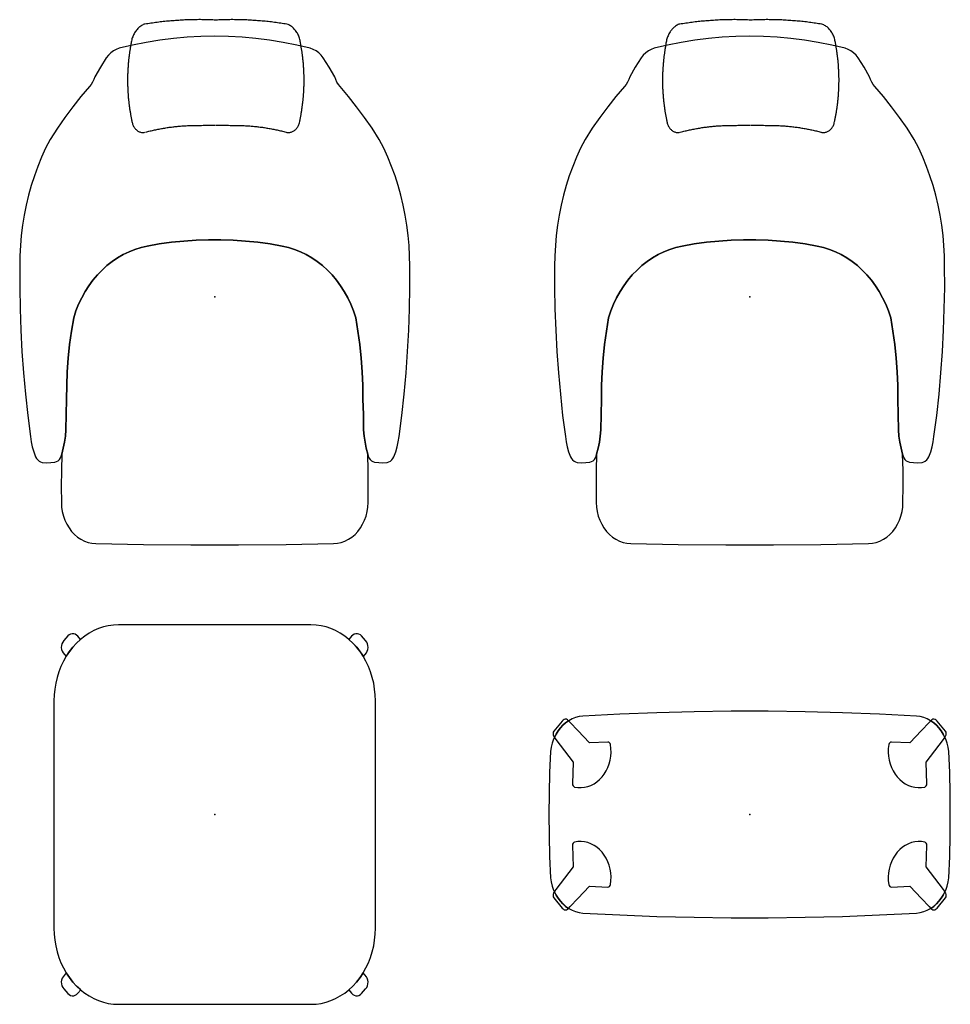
# Model space of a CAD drawing. Header units: metres. Extents: x 0.79 to 2.26, y -1.7 to -0.14.
import ezdxf

# ---------------------------------------------------------------- set-up
doc = ezdxf.new("R2010")
doc.units = ezdxf.units.M
doc.header["$MEASUREMENT"] = 0

# ---------------------------------------------------------------- blocks, each defined once
blk = doc.blocks.new('7a86d7fe-4303-4a2d-a235-270a62e04edc')
at = {"color": 18, "lineweight": 25, "true_color": 0x000000}
for points in [[(1.2118, -0.3169), (1.2129, -0.3171), (1.2141, -0.3173), (1.2152, -0.3174), (1.2163, -0.3173), (1.2175, -0.3172), (1.2186, -0.317), (1.2197, -0.3168), (1.2208, -0.3164), (1.2219, -0.3159), (1.223, -0.3154), (1.224, -0.3148), (1.225, -0.3141), (1.2259, -0.3133), (1.2268, -0.3125), (1.2277, -0.3115), (1.2285, -0.3105), (1.2293, -0.3095), (1.23, -0.3084), (1.2306, -0.3072), (1.2312, -0.306), (1.2317, -0.3048), (1.2322, -0.3035), (1.2326, -0.3022), (1.2331, -0.2999), (1.2334, -0.2986), (1.2337, -0.2973), (1.2339, -0.2959), (1.2342, -0.2946), (1.2345, -0.2932), (1.2347, -0.2919), (1.235, -0.2906), (1.2352, -0.2892), (1.2354, -0.2879), (1.2357, -0.2866), (1.2359, -0.2852), (1.2361, -0.2839), (1.2363, -0.2825), (1.2365, -0.2812), (1.2367, -0.2799), (1.2369, -0.2785), (1.2371, -0.2772), (1.2373, -0.2758), (1.2375, -0.2745), (1.2377, -0.2732), (1.2378, -0.2718), (1.238, -0.2705), (1.2381, -0.2691), (1.2383, -0.2678), (1.2384, -0.2665), (1.2386, -0.2651), (1.2387, -0.2638), (1.2388, -0.2624), (1.2389, -0.2611), (1.2391, -0.2597), (1.2392, -0.2584), (1.2393, -0.2571), (1.2394, -0.2557), (1.2395, -0.2544), (1.2395, -0.253), (1.2396, -0.2517), (1.2397, -0.2504), (1.2397, -0.249), (1.2398, -0.2477), (1.2399, -0.2463), (1.2399, -0.245), (1.24, -0.2436), (1.24, -0.2423), (1.24, -0.2409), (1.24, -0.2396), (1.2401, -0.2383), (1.2401, -0.2369), (1.2401, -0.2356), (1.2401, -0.2342), (1.2401, -0.2329), (1.2401, -0.2315), (1.24, -0.2302), (1.24, -0.2289), (1.24, -0.2275), (1.24, -0.2262), (1.2399, -0.2248), (1.2399, -0.2235), (1.2398, -0.2221), (1.2398, -0.2208), (1.2397, -0.2194), (1.2396, -0.2181), (1.2396, -0.2167), (1.2395, -0.2154), (1.2394, -0.214), (1.2393, -0.2127), (1.2392, -0.2114), (1.2391, -0.21), (1.239, -0.2087), (1.2389, -0.2073), (1.2387, -0.206), (1.2386, -0.2046), (1.2385, -0.2033), (1.2383, -0.2019), (1.2382, -0.2006), (1.238, -0.1992), (1.2379, -0.1979), (1.2377, -0.1965), (1.2375, -0.1952), (1.2374, -0.1938), (1.2372, -0.1925), (1.237, -0.1911), (1.2368, -0.1898), (1.2366, -0.1884), (1.2364, -0.1871), (1.2362, -0.1857), (1.236, -0.1844), (1.2357, -0.183), (1.2355, -0.1817), (1.2353, -0.1803), (1.235, -0.179), (1.2348, -0.1776), (1.2346, -0.1764), (1.2344, -0.175), (1.2341, -0.1732), (1.2337, -0.1715), (1.2333, -0.1698), (1.2328, -0.1681), (1.2323, -0.1664), (1.2316, -0.1648), (1.231, -0.1633), (1.2302, -0.1617), (1.2294, -0.1602), (1.2285, -0.1588), (1.2276, -0.1573), (1.2266, -0.156), (1.2256, -0.1547), (1.2245, -0.1534), (1.2234, -0.1523), (1.2223, -0.1512), (1.2211, -0.1502), (1.2199, -0.1492), (1.2186, -0.1484), (1.2173, -0.1476), (1.216, -0.1468), (1.2146, -0.1462), (1.2127, -0.1457), (1.2103, -0.1453), (1.2078, -0.145), (1.2054, -0.1446), (1.203, -0.1442), (1.2005, -0.1439), (1.1981, -0.1435), (1.1956, -0.1432), (1.1932, -0.1429), (1.1908, -0.1426), (1.1883, -0.1423), (1.1859, -0.142), (1.1834, -0.1417), (1.181, -0.1415), (1.1786, -0.1412), (1.1761, -0.141), (1.1737, -0.1408), (1.1712, -0.1406), (1.1688, -0.1404), (1.1663, -0.1402), (1.1639, -0.14), (1.1615, -0.1398), (1.159, -0.1397), (1.1566, -0.1395), (1.1541, -0.1394), (1.1517, -0.1393), (1.1492, -0.1391), (1.1468, -0.139), (1.1443, -0.139), (1.1419, -0.1389), (1.1394, -0.1388), (1.137, -0.1388), (1.1345, -0.1387), (1.1321, -0.1387), (1.1296, -0.1387), (1.1272, -0.1386), (1.1247, -0.1386), (1.1223, -0.1387), (1.1198, -0.1387), (1.1174, -0.1387), (1.1149, -0.1388), (1.1125, -0.1388), (1.11, -0.1389), (1.1076, -0.139), (1.1051, -0.1391), (1.1027, -0.1392), (1.1002, -0.1393), (1.0978, -0.1392), (1.0953, -0.1391), (1.0929, -0.139), (1.0904, -0.1389), (1.088, -0.1388), (1.0855, -0.1388), (1.0831, -0.1387), (1.0806, -0.1387), (1.0782, -0.1387), (1.0757, -0.1386), (1.0733, -0.1386), (1.0708, -0.1387), (1.0684, -0.1387), (1.0659, -0.1387), (1.0635, -0.1388), (1.061, -0.1388), (1.0586, -0.1389), (1.0561, -0.139), (1.0537, -0.139), (1.0512, -0.1391), (1.0488, -0.1393), (1.0463, -0.1394), (1.0439, -0.1395), (1.0415, -0.1397), (1.039, -0.1398), (1.0366, -0.14), (1.0341, -0.1402), (1.0317, -0.1404), (1.0292, -0.1406), (1.0268, -0.1408), (1.0243, -0.141), (1.0219, -0.1412), (1.0195, -0.1415), (1.017, -0.1417), (1.0146, -0.142), (1.0121, -0.1423), (1.0097, -0.1426), (1.0073, -0.1429), (1.0048, -0.1432), (1.0024, -0.1435), (0.9999, -0.1439), (0.9975, -0.1442), (0.9951, -0.1446), (0.9926, -0.145), (0.9902, -0.1453), (0.9877, -0.1457), (0.9865, -0.1459), (0.9852, -0.1465), (0.9838, -0.1472), (0.9825, -0.148), (0.9812, -0.1488), (0.98, -0.1497), (0.9788, -0.1507), (0.9776, -0.1517), (0.9765, -0.1528), (0.9754, -0.154), (0.9744, -0.1553), (0.9734, -0.1566), (0.9724, -0.158), (0.9715, -0.1595), (0.9706, -0.161), (0.9699, -0.1625), (0.9692, -0.164), (0.9685, -0.1656), (0.9679, -0.1673), (0.9674, -0.1689), (0.9669, -0.1706), (0.9665, -0.1724), (0.9662, -0.1741), (0.966, -0.1759), (0.9657, -0.1776), (0.9654, -0.179), (0.9652, -0.1803), (0.965, -0.1817), (0.9647, -0.183), (0.9645, -0.1844), (0.9643, -0.1857), (0.9641, -0.1871), (0.9639, -0.1884), (0.9637, -0.1898), (0.9635, -0.1911), (0.9633, -0.1925), (0.9631, -0.1938), (0.9629, -0.1952), (0.9628, -0.1965), (0.9626, -0.1979), (0.9624, -0.1992), (0.9623, -0.2006), (0.9621, -0.2019), (0.962, -0.2033), (0.9619, -0.2046), (0.9617, -0.206), (0.9616, -0.2073), (0.9615, -0.2087), (0.9614, -0.21), (0.9613, -0.2114), (0.9612, -0.2127), (0.9611, -0.214), (0.961, -0.2154), (0.9609, -0.2167), (0.9608, -0.2181), (0.9608, -0.2194), (0.9607, -0.2208), (0.9606, -0.2221), (0.9606, -0.2235), (0.9605, -0.2248), (0.9605, -0.2262), (0.9605, -0.2275), (0.9604, -0.2289), (0.9604, -0.2302), (0.9604, -0.2315), (0.9604, -0.2329), (0.9604, -0.2342), (0.9604, -0.2356), (0.9604, -0.2369), (0.9604, -0.2383), (0.9604, -0.2396), (0.9604, -0.2409), (0.9605, -0.2423), (0.9605, -0.2436), (0.9606, -0.245), (0.9606, -0.2463), (0.9607, -0.2477), (0.9607, -0.249), (0.9608, -0.2504), (0.9609, -0.2517), (0.9609, -0.253), (0.961, -0.2544), (0.9611, -0.2557), (0.9612, -0.2571), (0.9613, -0.2584), (0.9614, -0.2597), (0.9615, -0.2611), (0.9616, -0.2624), (0.9618, -0.2638), (0.9619, -0.2651), (0.962, -0.2665), (0.9622, -0.2678), (0.9623, -0.2691), (0.9625, -0.2705), (0.9626, -0.2718), (0.9628, -0.2732), (0.963, -0.2745), (0.9631, -0.2758), (0.9633, -0.2772), (0.9635, -0.2785), (0.9637, -0.2799), (0.9639, -0.2812), (0.9641, -0.2825), (0.9643, -0.2839), (0.9646, -0.2852), (0.9648, -0.2866), (0.965, -0.2879), (0.9653, -0.2892), (0.9655, -0.2906), (0.9657, -0.2919), (0.966, -0.2932), (0.9663, -0.2946), (0.9665, -0.2959), (0.9668, -0.2973), (0.9671, -0.2986), (0.9674, -0.2999), (0.9676, -0.3013), (0.968, -0.3026), (0.9684, -0.3039), (0.9689, -0.3052), (0.9694, -0.3064), (0.97, -0.3076), (0.9707, -0.3088), (0.9714, -0.3098), (0.9722, -0.3109), (0.9731, -0.3119), (0.974, -0.3128), (0.9749, -0.3136), (0.9758, -0.3143), (0.9768, -0.315), (0.9778, -0.3156), (0.9789, -0.3161), (0.98, -0.3165), (0.9811, -0.3169), (0.9823, -0.3171), (0.9834, -0.3173), (0.9845, -0.3174), (0.9856, -0.3173), (0.9868, -0.3172), (0.9879, -0.317)], [(0.9886, -0.3169), (0.9907, -0.3163), (0.9925, -0.3158), (0.9943, -0.3154), (0.9961, -0.3149), (0.9979, -0.3145), (0.9997, -0.3141), (1.0015, -0.3137), (1.0032, -0.3133), (1.005, -0.3129), (1.0068, -0.3125), (1.0086, -0.3121), (1.0104, -0.3118), (1.0122, -0.3114), (1.014, -0.3111), (1.0158, -0.3108), (1.0175, -0.3105), (1.0193, -0.3102), (1.0211, -0.3099), (1.0229, -0.3096), (1.0247, -0.3093), (1.0265, -0.3091), (1.0283, -0.3088), (1.0301, -0.3086), (1.0319, -0.3084), (1.0337, -0.3081), (1.0354, -0.3079), (1.0372, -0.3078), (1.039, -0.3076), (1.0408, -0.3074), (1.0426, -0.3072), (1.0444, -0.3071), (1.0462, -0.307), (1.048, -0.3068), (1.0498, -0.3067), (1.0516, -0.3066), (1.0534, -0.3065), (1.0552, -0.3064), (1.057, -0.3064), (1.0588, -0.3063), (1.0606, -0.3063), (1.0624, -0.3062), (1.0642, -0.3062), (1.066, -0.3062), (1.0678, -0.3062), (1.0696, -0.3062), (1.0714, -0.3062), (1.0727, -0.3062), (1.0751, -0.3061), (1.0775, -0.306), (1.08, -0.3059), (1.0824, -0.3059), (1.0848, -0.3058), (1.0872, -0.3058), (1.0896, -0.3057), (1.0921, -0.3057), (1.0945, -0.3057), (1.0969, -0.3057), (1.0993, -0.3057)], [(1.1002, -0.3057), (1.1035, -0.3057), (1.106, -0.3057), (1.1084, -0.3057), (1.1108, -0.3057), (1.1132, -0.3058), (1.1157, -0.3058), (1.1181, -0.3059), (1.1205, -0.3059), (1.1229, -0.306), (1.1254, -0.3061), (1.1278, -0.3062), (1.1291, -0.3062), (1.1309, -0.3062), (1.1327, -0.3062), (1.1345, -0.3062), (1.1363, -0.3062), (1.1381, -0.3062), (1.1399, -0.3063), (1.1417, -0.3063), (1.1435, -0.3064), (1.1453, -0.3064), (1.1471, -0.3065), (1.1489, -0.3066), (1.1507, -0.3067), (1.1525, -0.3068), (1.1543, -0.307), (1.156, -0.3071), (1.1578, -0.3072), (1.1596, -0.3074), (1.1614, -0.3076), (1.1632, -0.3078), (1.165, -0.3079), (1.1668, -0.3081), (1.1686, -0.3084), (1.1704, -0.3086), (1.1722, -0.3088), (1.174, -0.3091), (1.1758, -0.3093), (1.1776, -0.3096), (1.1793, -0.3099), (1.1811, -0.3102), (1.1829, -0.3105), (1.1847, -0.3108), (1.1865, -0.3111), (1.1883, -0.3114), (1.1901, -0.3118), (1.1919, -0.3121), (1.1936, -0.3125), (1.1954, -0.3129), (1.1972, -0.3133), (1.199, -0.3137), (1.2008, -0.3141), (1.2026, -0.3145), (1.2044, -0.3149), (1.2061, -0.3154), (1.2079, -0.3158), (1.2097, -0.3163), (1.2115, -0.3168)]]:
    blk.add_lwpolyline(points, dxfattribs=at)
for points in [[(1.3717, -0.8399), (1.3743, -0.8391), (1.3768, -0.8378), (1.379, -0.8359), (1.3809, -0.8336), (1.3824, -0.831), (1.3853, -0.8233), (1.3876, -0.8154), (1.3893, -0.8072), (1.3905, -0.799), (1.3948, -0.7654), (1.3985, -0.7318), (1.4016, -0.6981), (1.404, -0.6643), (1.4058, -0.6305), (1.407, -0.5966), (1.4075, -0.5627), (1.4074, -0.5288), (1.4072, -0.5126), (1.4064, -0.4964), (1.405, -0.4802), (1.4029, -0.4641), (1.4004, -0.4482), (1.3972, -0.4324), (1.3934, -0.4167), (1.3891, -0.4013), (1.3843, -0.3861), (1.3788, -0.3712), (1.3729, -0.3565), (1.3664, -0.3422), (1.3593, -0.3282), (1.3478, -0.3105), (1.3357, -0.2933), (1.3233, -0.2765), (1.3103, -0.2602), (1.297, -0.2444), (1.2944, -0.2411), (1.2921, -0.2374), (1.2902, -0.2335), (1.2886, -0.2293), (1.2797, -0.2139), (1.2704, -0.1988), (1.267, -0.1947), (1.2632, -0.1911), (1.259, -0.1881), (1.2545, -0.1857), (1.2499, -0.184), (1.2285, -0.179), (1.207, -0.1747), (1.1854, -0.1711), (1.1638, -0.1684), (1.142, -0.1664), (1.1203, -0.1653), (1.0985, -0.1649), (1.0767, -0.1653), (1.0549, -0.1664), (1.0332, -0.1684), (1.0115, -0.1711), (0.9899, -0.1747), (0.9684, -0.179), (0.9471, -0.184), (0.9424, -0.1857), (0.938, -0.1881), (0.9338, -0.1911), (0.93, -0.1947), (0.9266, -0.1988), (0.9173, -0.2139), (0.9084, -0.2293), (0.9068, -0.2335), (0.9049, -0.2374), (0.9026, -0.2411), (0.9, -0.2444), (0.8866, -0.2602), (0.8737, -0.2765), (0.8612, -0.2933), (0.8492, -0.3105), (0.8376, -0.3282), (0.8306, -0.3422), (0.8241, -0.3565), (0.8181, -0.3712), (0.8127, -0.3861), (0.8078, -0.4013), (0.8035, -0.4167), (0.7998, -0.4324), (0.7966, -0.4482), (0.794, -0.4641), (0.792, -0.4802), (0.7906, -0.4964), (0.7898, -0.5126), (0.7895, -0.5288), (0.7895, -0.5627), (0.79, -0.5966), (0.7912, -0.6305), (0.793, -0.6643), (0.7954, -0.6981), (0.7985, -0.7318), (0.8022, -0.7654), (0.8065, -0.799), (0.8076, -0.8072), (0.8094, -0.8154), (0.8117, -0.8233), (0.8145, -0.831), (0.8161, -0.8336), (0.818, -0.8359), (0.8202, -0.8378), (0.8226, -0.8391), (0.8253, -0.8399), (0.832, -0.8403), (0.8387, -0.84), (0.8454, -0.8392), (0.8479, -0.8385), (0.8503, -0.8371), (0.8524, -0.8351), (0.8541, -0.8327), (0.8553, -0.83), (0.856, -0.827), (0.8584, -0.8175), (0.8604, -0.8079), (0.8618, -0.7982), (0.8628, -0.7884), (0.863, -0.764), (0.8637, -0.7396), (0.8639, -0.718), (0.8648, -0.6964), (0.8664, -0.6748), (0.8686, -0.6533), (0.8715, -0.6319), (0.875, -0.6107), (0.8786, -0.5998), (0.8829, -0.5893), (0.8877, -0.5791), (0.8932, -0.5693), (0.8991, -0.56), (0.9056, -0.5511), (0.9126, -0.5428), (0.92, -0.5351), (0.9278, -0.528), (0.9361, -0.5215), (0.9446, -0.5156), (0.9535, -0.5105), (0.9627, -0.5061), (0.9721, -0.5024), (0.9817, -0.4994), (0.9914, -0.4972), (1.0107, -0.4939), (1.0302, -0.4912), (1.0496, -0.4892), (1.0692, -0.4879), (1.0887, -0.4872), (1.1083, -0.4872), (1.1278, -0.4879), (1.1473, -0.4892), (1.1668, -0.4912), (1.1862, -0.4939), (1.2056, -0.4972), (1.2153, -0.4994), (1.2249, -0.5024), (1.2343, -0.5061), (1.2434, -0.5105), (1.2523, -0.5156), (1.2609, -0.5215), (1.2691, -0.528), (1.277, -0.5351), (1.2844, -0.5428), (1.2914, -0.5511), (1.2978, -0.56), (1.3038, -0.5693), (1.3092, -0.5791), (1.3141, -0.5893), (1.3183, -0.5998), (1.322, -0.6107), (1.3255, -0.6319), (1.3284, -0.6533), (1.3306, -0.6748), (1.3322, -0.6964), (1.3331, -0.718), (1.3333, -0.7396), (1.334, -0.764), (1.3342, -0.7884), (1.3351, -0.7982), (1.3366, -0.8079), (1.3385, -0.8175), (1.341, -0.827), (1.3417, -0.83), (1.3429, -0.8327), (1.3446, -0.8351), (1.3467, -0.8371), (1.349, -0.8385), (1.3516, -0.8392), (1.3583, -0.84), (1.365, -0.8403)], [(0.9101, -0.9683), (0.9855, -0.9696), (1.0608, -0.9702), (1.1362, -0.9702), (1.2115, -0.9696), (1.2868, -0.9683), (1.2929, -0.9678), (1.299, -0.9665), (1.3048, -0.9644), (1.3105, -0.9616), (1.3158, -0.958), (1.3208, -0.9538), (1.3253, -0.949), (1.3294, -0.9436), (1.3329, -0.9377), (1.3359, -0.9314), (1.3383, -0.9247), (1.34, -0.9177), (1.341, -0.9106), (1.3414, -0.9034), (1.3416, -0.8779), (1.3415, -0.8524), (1.341, -0.827), (1.3385, -0.8175), (1.3366, -0.8079), (1.3351, -0.7982), (1.3342, -0.7884), (1.334, -0.764), (1.3333, -0.7396), (1.3331, -0.718), (1.3322, -0.6964), (1.3306, -0.6748), (1.3284, -0.6533), (1.3255, -0.6319), (1.322, -0.6107), (1.3183, -0.5998), (1.3141, -0.5893), (1.3092, -0.5791), (1.3038, -0.5693), (1.2978, -0.56), (1.2914, -0.5511), (1.2844, -0.5428), (1.277, -0.5351), (1.2691, -0.528), (1.2609, -0.5215), (1.2523, -0.5156), (1.2434, -0.5105), (1.2343, -0.5061), (1.2249, -0.5024), (1.2153, -0.4994), (1.2056, -0.4972), (1.1862, -0.4939), (1.1668, -0.4912), (1.1473, -0.4892), (1.1278, -0.4879), (1.1083, -0.4872), (1.0887, -0.4872), (1.0692, -0.4879), (1.0496, -0.4892), (1.0302, -0.4912), (1.0107, -0.4939), (0.9914, -0.4972), (0.9817, -0.4994), (0.9721, -0.5024), (0.9627, -0.5061), (0.9535, -0.5105), (0.9446, -0.5156), (0.9361, -0.5215), (0.9278, -0.528), (0.92, -0.5351), (0.9126, -0.5428), (0.9056, -0.5511), (0.8991, -0.56), (0.8932, -0.5693), (0.8877, -0.5791), (0.8829, -0.5893), (0.8786, -0.5998), (0.875, -0.6107), (0.8715, -0.6319), (0.8686, -0.6533), (0.8664, -0.6748), (0.8648, -0.6964), (0.8639, -0.718), (0.8637, -0.7396), (0.863, -0.764), (0.8628, -0.7884), (0.8618, -0.7982), (0.8604, -0.8079), (0.8584, -0.8175), (0.856, -0.827), (0.8555, -0.8524), (0.8553, -0.8779), (0.8556, -0.9034), (0.8559, -0.9106), (0.857, -0.9177), (0.8587, -0.9247), (0.8611, -0.9314), (0.864, -0.9377), (0.8676, -0.9436), (0.8716, -0.949), (0.8762, -0.9538), (0.8811, -0.958), (0.8865, -0.9616), (0.8921, -0.9644), (0.898, -0.9665), (0.904, -0.9678)], [(0.9459, -1.0971), (0.9379, -1.0974), (0.9299, -1.0986), (0.9221, -1.1004), (0.9144, -1.103), (0.9068, -1.1062), (0.8995, -1.1102), (0.8925, -1.1148), (0.8859, -1.1201), (0.8796, -1.1259), (0.8737, -1.1324), (0.8682, -1.1393), (0.8633, -1.1467), (0.8588, -1.1546), (0.8549, -1.1629), (0.8516, -1.1715), (0.8488, -1.1803), (0.8466, -1.1894), (0.845, -1.1987), (0.8441, -1.2081), (0.8438, -1.2176), (0.8438, -1.5776), (0.8441, -1.587), (0.845, -1.5964), (0.8466, -1.6057), (0.8488, -1.6148), (0.8516, -1.6237), (0.8549, -1.6323), (0.8588, -1.6405), (0.8633, -1.6484), (0.8682, -1.6558), (0.8737, -1.6628), (0.8796, -1.6692), (0.8859, -1.6751), (0.8925, -1.6803), (0.8995, -1.6849), (0.9068, -1.6889), (0.9144, -1.6922), (0.9221, -1.6947), (0.9299, -1.6966), (0.9379, -1.6977), (0.9459, -1.6981), (1.251, -1.6981), (1.2591, -1.6977), (1.267, -1.6966), (1.2749, -1.6947), (1.2826, -1.6922), (1.2901, -1.6889), (1.2974, -1.6849), (1.3044, -1.6803), (1.3111, -1.6751), (1.3174, -1.6692), (1.3233, -1.6628), (1.3287, -1.6558), (1.3337, -1.6484), (1.3381, -1.6405), (1.342, -1.6323), (1.3454, -1.6237), (1.3482, -1.6148), (1.3504, -1.6057), (1.3519, -1.5964), (1.3529, -1.587), (1.3532, -1.5776), (1.3532, -1.2176), (1.3529, -1.2081), (1.3519, -1.1987), (1.3504, -1.1894), (1.3482, -1.1803), (1.3454, -1.1715), (1.342, -1.1629), (1.3381, -1.1546), (1.3337, -1.1467), (1.3287, -1.1393), (1.3233, -1.1324), (1.3174, -1.1259), (1.3111, -1.1201), (1.3044, -1.1148), (1.2974, -1.1102), (1.2901, -1.1062), (1.2826, -1.103), (1.2749, -1.1004), (1.267, -1.0986), (1.2591, -1.0974), (1.251, -1.0971)], [(0.8593, -1.1221), (0.8576, -1.1244), (0.8564, -1.127), (0.8556, -1.1299), (0.8554, -1.1329), (0.8558, -1.1359), (0.8567, -1.1388), (0.8581, -1.1413), (0.863, -1.1472), (0.868, -1.1396), (0.8735, -1.1326), (0.8795, -1.126), (0.8859, -1.1201), (0.8816, -1.1152), (0.8797, -1.1133), (0.8774, -1.112), (0.875, -1.1112), (0.8724, -1.1111), (0.87, -1.1117), (0.8677, -1.1129), (0.8656, -1.1147)], [(1.3313, -1.1147), (1.3293, -1.1129), (1.327, -1.1117), (1.3245, -1.1111), (1.322, -1.1112), (1.3195, -1.112), (1.3173, -1.1133), (1.3153, -1.1152), (1.3111, -1.1201), (1.3175, -1.126), (1.3234, -1.1326), (1.329, -1.1396), (1.334, -1.1472), (1.3388, -1.1413), (1.3402, -1.1388), (1.3411, -1.1359), (1.3415, -1.1329), (1.3413, -1.1299), (1.3406, -1.127), (1.3393, -1.1244), (1.3376, -1.1221)], [(0.8862, -1.6753), (0.8797, -1.6694), (0.8737, -1.6628), (0.8682, -1.6558), (0.8632, -1.6482), (0.8581, -1.6544), (0.8567, -1.6569), (0.8558, -1.6597), (0.8554, -1.6627), (0.8556, -1.6657), (0.8564, -1.6686), (0.8576, -1.6713), (0.8593, -1.6735), (0.8656, -1.6809), (0.8677, -1.6827), (0.87, -1.6839), (0.8724, -1.6845), (0.875, -1.6844), (0.8774, -1.6837), (0.8797, -1.6824), (0.8816, -1.6805)], [(1.3338, -1.6482), (1.3287, -1.6558), (1.3232, -1.6628), (1.3172, -1.6694), (1.3108, -1.6753), (1.3153, -1.6805), (1.3173, -1.6824), (1.3195, -1.6837), (1.322, -1.6844), (1.3245, -1.6845), (1.327, -1.6839), (1.3293, -1.6827), (1.3313, -1.6809), (1.3376, -1.6735), (1.3393, -1.6713), (1.3406, -1.6686), (1.3413, -1.6657), (1.3415, -1.6627), (1.3411, -1.6597), (1.3402, -1.6569), (1.3388, -1.6544)]]:
    blk.add_lwpolyline(points, close=True, dxfattribs=at)
blk = doc.blocks.new('4cddf5fb-e8b4-4125-80b7-dc5233c47dd1')
at = {"color": 18, "lineweight": 25, "true_color": 0x000000}
for p, q in [((1.6619, -1.2517), (1.659, -1.249)), ((1.6737, -1.2644), (1.6619, -1.2517)), ((2.2303, -1.2517), (2.2184, -1.2644)), ((2.2332, -1.249), (2.2303, -1.2517)), ((1.6367, -1.2754), (1.6389, -1.2787)), ((1.6923, -1.2842), (1.6737, -1.2644)), ((2.2184, -1.2644), (2.1999, -1.2842)), ((2.2532, -1.2787), (2.2554, -1.2754)), ((1.6389, -1.2787), (1.6665, -1.3147)), ((1.7213, -1.2827), (1.6923, -1.2842)), ((2.1999, -1.2842), (2.1709, -1.2827)), ((2.2257, -1.3147), (2.2532, -1.2787)), ((1.6665, -1.3147), (1.6653, -1.3488)), ((2.2268, -1.3488), (2.2257, -1.3147)), ((1.6653, -1.4463), (1.6665, -1.4805)), ((2.2257, -1.4805), (2.2268, -1.4463)), ((1.6665, -1.4805), (1.6389, -1.5164)), ((2.2532, -1.5164), (2.2257, -1.4805)), ((1.6737, -1.5307), (1.6923, -1.5109)), ((1.6923, -1.5109), (1.7213, -1.5125)), ((2.1709, -1.5125), (2.1999, -1.5109)), ((2.1999, -1.5109), (2.2184, -1.5307)), ((1.6389, -1.5164), (1.6367, -1.5198)), ((2.2554, -1.5198), (2.2532, -1.5164)), ((1.659, -1.5461), (1.6619, -1.5434)), ((1.6619, -1.5434), (1.6737, -1.5307)), ((2.2184, -1.5307), (2.2303, -1.5434)), ((2.2303, -1.5434), (2.2332, -1.5461))]:
    blk.add_line(p, q, dxfattribs=at)
for points in [[(2.0594, -0.3169), (2.0605, -0.3171), (2.0616, -0.3173), (2.0628, -0.3174), (2.0639, -0.3173), (2.065, -0.3172), (2.0662, -0.317), (2.0673, -0.3168), (2.0684, -0.3164), (2.0695, -0.3159), (2.0705, -0.3154), (2.0716, -0.3148), (2.0725, -0.3141), (2.0735, -0.3133), (2.0744, -0.3125), (2.0753, -0.3115), (2.0761, -0.3105), (2.0769, -0.3095), (2.0776, -0.3084), (2.0782, -0.3072), (2.0788, -0.306), (2.0793, -0.3048), (2.0798, -0.3035), (2.0802, -0.3022), (2.0807, -0.2999), (2.081, -0.2986), (2.0813, -0.2973), (2.0815, -0.2959), (2.0818, -0.2946), (2.0821, -0.2932), (2.0823, -0.2919), (2.0826, -0.2906), (2.0828, -0.2892), (2.083, -0.2879), (2.0833, -0.2866), (2.0835, -0.2852), (2.0837, -0.2839), (2.0839, -0.2825), (2.0841, -0.2812), (2.0843, -0.2799), (2.0845, -0.2785), (2.0847, -0.2772), (2.0849, -0.2758), (2.0851, -0.2745), (2.0853, -0.2732), (2.0854, -0.2718), (2.0856, -0.2705), (2.0857, -0.2691), (2.0859, -0.2678), (2.086, -0.2665), (2.0862, -0.2651), (2.0863, -0.2638), (2.0864, -0.2624), (2.0865, -0.2611), (2.0866, -0.2597), (2.0868, -0.2584), (2.0869, -0.2571), (2.0869, -0.2557), (2.087, -0.2544), (2.0871, -0.253), (2.0872, -0.2517), (2.0873, -0.2504), (2.0873, -0.249), (2.0874, -0.2477), (2.0874, -0.2463), (2.0875, -0.245), (2.0875, -0.2436), (2.0876, -0.2423), (2.0876, -0.2409), (2.0876, -0.2396), (2.0876, -0.2383), (2.0877, -0.2369), (2.0877, -0.2356), (2.0877, -0.2342), (2.0877, -0.2329), (2.0877, -0.2315), (2.0876, -0.2302), (2.0876, -0.2289), (2.0876, -0.2275), (2.0875, -0.2262), (2.0875, -0.2248), (2.0875, -0.2235), (2.0874, -0.2221), (2.0874, -0.2208), (2.0873, -0.2194), (2.0872, -0.2181), (2.0871, -0.2167), (2.0871, -0.2154), (2.087, -0.214), (2.0869, -0.2127), (2.0868, -0.2114), (2.0867, -0.21), (2.0866, -0.2087), (2.0864, -0.2073), (2.0863, -0.206), (2.0862, -0.2046), (2.0861, -0.2033), (2.0859, -0.2019), (2.0858, -0.2006), (2.0856, -0.1992), (2.0855, -0.1979), (2.0853, -0.1965), (2.0851, -0.1952), (2.0849, -0.1938), (2.0848, -0.1925), (2.0846, -0.1911), (2.0844, -0.1898), (2.0842, -0.1884), (2.084, -0.1871), (2.0838, -0.1857), (2.0835, -0.1844), (2.0833, -0.183), (2.0831, -0.1817), (2.0829, -0.1803), (2.0826, -0.179), (2.0824, -0.1776), (2.0822, -0.1764), (2.082, -0.175), (2.0817, -0.1732), (2.0813, -0.1715), (2.0809, -0.1698), (2.0804, -0.1681), (2.0798, -0.1664), (2.0792, -0.1648), (2.0785, -0.1633), (2.0778, -0.1617), (2.077, -0.1602), (2.0761, -0.1588), (2.0752, -0.1573), (2.0742, -0.156), (2.0732, -0.1547), (2.0721, -0.1534), (2.071, -0.1523), (2.0699, -0.1512), (2.0687, -0.1502), (2.0674, -0.1492), (2.0662, -0.1484), (2.0649, -0.1476), (2.0635, -0.1468), (2.0622, -0.1462), (2.0603, -0.1457), (2.0579, -0.1453), (2.0554, -0.145), (2.053, -0.1446), (2.0506, -0.1442), (2.0481, -0.1439), (2.0457, -0.1435), (2.0432, -0.1432), (2.0408, -0.1429), (2.0384, -0.1426), (2.0359, -0.1423), (2.0335, -0.142), (2.031, -0.1417), (2.0286, -0.1415), (2.0261, -0.1412), (2.0237, -0.141), (2.0213, -0.1408), (2.0188, -0.1406), (2.0164, -0.1404), (2.0139, -0.1402), (2.0115, -0.14), (2.009, -0.1398), (2.0066, -0.1397), (2.0041, -0.1395), (2.0017, -0.1394), (1.9993, -0.1393), (1.9968, -0.1391), (1.9944, -0.139), (1.9919, -0.139), (1.9895, -0.1389), (1.987, -0.1388), (1.9846, -0.1388), (1.9821, -0.1387), (1.9797, -0.1387), (1.9772, -0.1387), (1.9748, -0.1386), (1.9723, -0.1386), (1.9699, -0.1387), (1.9674, -0.1387), (1.965, -0.1387), (1.9625, -0.1388), (1.9601, -0.1388), (1.9576, -0.1389), (1.9552, -0.139), (1.9527, -0.1391), (1.9503, -0.1392), (1.9478, -0.1393), (1.9454, -0.1392), (1.9429, -0.1391), (1.9405, -0.139), (1.938, -0.1389), (1.9356, -0.1388), (1.9331, -0.1388), (1.9307, -0.1387), (1.9282, -0.1387), (1.9258, -0.1387), (1.9233, -0.1386), (1.9209, -0.1386), (1.9184, -0.1387), (1.916, -0.1387), (1.9135, -0.1387), (1.9111, -0.1388), (1.9086, -0.1388), (1.9062, -0.1389), (1.9037, -0.139), (1.9013, -0.139), (1.8988, -0.1391), (1.8964, -0.1393), (1.8939, -0.1394), (1.8915, -0.1395), (1.889, -0.1397), (1.8866, -0.1398), (1.8842, -0.14), (1.8817, -0.1402), (1.8793, -0.1404), (1.8768, -0.1406), (1.8744, -0.1408), (1.8719, -0.141), (1.8695, -0.1412), (1.867, -0.1415), (1.8646, -0.1417), (1.8622, -0.142), (1.8597, -0.1423), (1.8573, -0.1426), (1.8548, -0.1429), (1.8524, -0.1432), (1.85, -0.1435), (1.8475, -0.1439), (1.8451, -0.1442), (1.8426, -0.1446), (1.8402, -0.145), (1.8378, -0.1453), (1.8353, -0.1457), (1.8341, -0.1459), (1.8328, -0.1465), (1.8314, -0.1472), (1.8301, -0.148), (1.8288, -0.1488), (1.8276, -0.1497), (1.8264, -0.1507), (1.8252, -0.1517), (1.8241, -0.1528), (1.823, -0.154), (1.822, -0.1553), (1.8209, -0.1566), (1.82, -0.158), (1.8191, -0.1595), (1.8182, -0.161), (1.8175, -0.1625), (1.8167, -0.164), (1.8161, -0.1656), (1.8155, -0.1673), (1.815, -0.1689), (1.8145, -0.1706), (1.8141, -0.1724), (1.8138, -0.1741), (1.8135, -0.1759), (1.8133, -0.1776), (1.813, -0.179), (1.8128, -0.1803), (1.8125, -0.1817), (1.8123, -0.183), (1.8121, -0.1844), (1.8119, -0.1857), (1.8117, -0.1871), (1.8115, -0.1884), (1.8113, -0.1898), (1.8111, -0.1911), (1.8109, -0.1925), (1.8107, -0.1938), (1.8105, -0.1952), (1.8103, -0.1965), (1.8102, -0.1979), (1.81, -0.1992), (1.8099, -0.2006), (1.8097, -0.2019), (1.8096, -0.2033), (1.8094, -0.2046), (1.8093, -0.206), (1.8092, -0.2073), (1.8091, -0.2087), (1.809, -0.21), (1.8089, -0.2114), (1.8088, -0.2127), (1.8087, -0.214), (1.8086, -0.2154), (1.8085, -0.2167), (1.8084, -0.2181), (1.8083, -0.2194), (1.8083, -0.2208), (1.8082, -0.2221), (1.8082, -0.2235), (1.8081, -0.2248), (1.8081, -0.2262), (1.8081, -0.2275), (1.808, -0.2289), (1.808, -0.2302), (1.808, -0.2315), (1.808, -0.2329), (1.808, -0.2342), (1.808, -0.2356), (1.808, -0.2369), (1.808, -0.2383), (1.808, -0.2396), (1.808, -0.2409), (1.8081, -0.2423), (1.8081, -0.2436), (1.8081, -0.245), (1.8082, -0.2463), (1.8082, -0.2477), (1.8083, -0.249), (1.8084, -0.2504), (1.8084, -0.2517), (1.8085, -0.253), (1.8086, -0.2544), (1.8087, -0.2557), (1.8088, -0.2571), (1.8089, -0.2584), (1.809, -0.2597), (1.8091, -0.2611), (1.8092, -0.2624), (1.8093, -0.2638), (1.8095, -0.2651), (1.8096, -0.2665), (1.8098, -0.2678), (1.8099, -0.2691), (1.8101, -0.2705), (1.8102, -0.2718), (1.8104, -0.2732), (1.8106, -0.2745), (1.8107, -0.2758), (1.8109, -0.2772), (1.8111, -0.2785), (1.8113, -0.2799), (1.8115, -0.2812), (1.8117, -0.2825), (1.8119, -0.2839), (1.8121, -0.2852), (1.8124, -0.2866), (1.8126, -0.2879), (1.8128, -0.2892), (1.8131, -0.2906), (1.8133, -0.2919), (1.8136, -0.2932), (1.8138, -0.2946), (1.8141, -0.2959), (1.8144, -0.2973), (1.8147, -0.2986), (1.8149, -0.2999), (1.8152, -0.3013), (1.8156, -0.3026), (1.816, -0.3039), (1.8165, -0.3052), (1.817, -0.3064), (1.8176, -0.3076), (1.8183, -0.3088), (1.819, -0.3098), (1.8198, -0.3109), (1.8207, -0.3119), (1.8215, -0.3128), (1.8225, -0.3136), (1.8234, -0.3143), (1.8244, -0.315), (1.8254, -0.3156), (1.8265, -0.3161), (1.8276, -0.3165), (1.8287, -0.3169), (1.8298, -0.3171), (1.831, -0.3173), (1.8321, -0.3174), (1.8332, -0.3173), (1.8344, -0.3172), (1.8355, -0.317)], [(1.8362, -0.3169), (1.8383, -0.3163), (1.8401, -0.3158), (1.8419, -0.3154), (1.8437, -0.3149), (1.8455, -0.3145), (1.8473, -0.3141), (1.849, -0.3137), (1.8508, -0.3133), (1.8526, -0.3129), (1.8544, -0.3125), (1.8562, -0.3121), (1.858, -0.3118), (1.8598, -0.3114), (1.8616, -0.3111), (1.8633, -0.3108), (1.8651, -0.3105), (1.8669, -0.3102), (1.8687, -0.3099), (1.8705, -0.3096), (1.8723, -0.3093), (1.8741, -0.3091), (1.8759, -0.3088), (1.8777, -0.3086), (1.8795, -0.3084), (1.8812, -0.3081), (1.883, -0.3079), (1.8848, -0.3078), (1.8866, -0.3076), (1.8884, -0.3074), (1.8902, -0.3072), (1.892, -0.3071), (1.8938, -0.307), (1.8956, -0.3068), (1.8974, -0.3067), (1.8992, -0.3066), (1.901, -0.3065), (1.9028, -0.3064), (1.9046, -0.3064), (1.9064, -0.3063), (1.9082, -0.3063), (1.91, -0.3062), (1.9118, -0.3062), (1.9136, -0.3062), (1.9154, -0.3062), (1.9172, -0.3062), (1.919, -0.3062), (1.9203, -0.3062), (1.9227, -0.3061), (1.9251, -0.306), (1.9275, -0.3059), (1.93, -0.3059), (1.9324, -0.3058), (1.9348, -0.3058), (1.9372, -0.3057), (1.9397, -0.3057), (1.9421, -0.3057), (1.9445, -0.3057), (1.9469, -0.3057)], [(1.9478, -0.3057), (1.9511, -0.3057), (1.9535, -0.3057), (1.956, -0.3057), (1.9584, -0.3057), (1.9608, -0.3058), (1.9632, -0.3058), (1.9657, -0.3059), (1.9681, -0.3059), (1.9705, -0.306), (1.9729, -0.3061), (1.9754, -0.3062), (1.9767, -0.3062), (1.9785, -0.3062), (1.9803, -0.3062), (1.9821, -0.3062), (1.9839, -0.3062), (1.9857, -0.3062), (1.9875, -0.3063), (1.9893, -0.3063), (1.9911, -0.3064), (1.9929, -0.3064), (1.9947, -0.3065), (1.9965, -0.3066), (1.9982, -0.3067), (2, -0.3068), (2.0018, -0.307), (2.0036, -0.3071), (2.0054, -0.3072), (2.0072, -0.3074), (2.009, -0.3076), (2.0108, -0.3078), (2.0126, -0.3079), (2.0144, -0.3081), (2.0162, -0.3084), (2.018, -0.3086), (2.0198, -0.3088), (2.0216, -0.3091), (2.0233, -0.3093), (2.0251, -0.3096), (2.0269, -0.3099), (2.0287, -0.3102), (2.0305, -0.3105), (2.0323, -0.3108), (2.0341, -0.3111), (2.0359, -0.3114), (2.0377, -0.3118), (2.0394, -0.3121), (2.0412, -0.3125), (2.043, -0.3129), (2.0448, -0.3133), (2.0466, -0.3137), (2.0484, -0.3141), (2.0502, -0.3145), (2.0519, -0.3149), (2.0537, -0.3154), (2.0555, -0.3158), (2.0573, -0.3163), (2.0591, -0.3168)], [(1.6367, -1.2754), (1.6395, -1.27), (1.6427, -1.265), (1.6463, -1.2604), (1.6502, -1.2561), (1.6544, -1.2523), (1.659, -1.249), (1.6574, -1.2477), (1.6558, -1.2467), (1.654, -1.2464), (1.6522, -1.2469), (1.6506, -1.2481), (1.6491, -1.2496), (1.6357, -1.2657), (1.6349, -1.2673), (1.6345, -1.2692), (1.6346, -1.2711), (1.6351, -1.2729), (1.6367, -1.2754)], [(1.659, -1.249), (1.6544, -1.2523), (1.6502, -1.2561), (1.6463, -1.2604), (1.6427, -1.265), (1.6395, -1.27), (1.6367, -1.2754)], [(2.2554, -1.2754), (2.2526, -1.27), (2.2494, -1.265), (2.2459, -1.2604), (2.2419, -1.2561), (2.2377, -1.2523), (2.2332, -1.249)], [(1.7122, -1.338), (1.7157, -1.3334), (1.7188, -1.3284), (1.7214, -1.323), (1.7235, -1.3173), (1.725, -1.3113), (1.726, -1.3053), (1.7264, -1.2991), (1.7263, -1.2929), (1.7256, -1.2867)], [(1.7256, -1.2867), (1.7251, -1.2851), (1.7241, -1.2837), (1.7228, -1.2829), (1.7213, -1.2827)], [(2.1665, -1.2867), (2.1658, -1.2929), (2.1657, -1.2991), (2.1661, -1.3053), (2.1671, -1.3113), (2.1687, -1.3173), (2.1708, -1.323), (2.1733, -1.3284), (2.1764, -1.3334), (2.1799, -1.338)], [(2.1709, -1.2827), (2.1694, -1.2829), (2.168, -1.2837), (2.167, -1.2851), (2.1665, -1.2867)], [(1.6687, -1.3539), (1.674, -1.3547), (1.6792, -1.3549), (1.6845, -1.3543), (1.6896, -1.3532), (1.6946, -1.3513), (1.6995, -1.3489), (1.704, -1.3458), (1.7083, -1.3422), (1.7122, -1.338)], [(2.1799, -1.338), (2.1838, -1.3422), (2.1881, -1.3458), (2.1927, -1.3489), (2.1975, -1.3513), (2.2025, -1.3532), (2.2077, -1.3543), (2.2129, -1.3549), (2.2182, -1.3547), (2.2234, -1.3539)], [(1.6653, -1.3488), (1.6655, -1.3506), (1.6662, -1.3521), (1.6674, -1.3533), (1.6687, -1.3539)], [(2.2234, -1.3539), (2.2248, -1.3533), (2.2259, -1.3521), (2.2266, -1.3506), (2.2268, -1.3488)], [(1.6687, -1.4412), (1.6674, -1.4419), (1.6662, -1.443), (1.6655, -1.4446), (1.6653, -1.4463)], [(1.7122, -1.4571), (1.7083, -1.453), (1.704, -1.4493), (1.6995, -1.4463), (1.6946, -1.4438), (1.6896, -1.442), (1.6845, -1.4408), (1.6792, -1.4403), (1.674, -1.4404), (1.6687, -1.4412)], [(2.2234, -1.4412), (2.2182, -1.4404), (2.2129, -1.4403), (2.2077, -1.4408), (2.2025, -1.442), (2.1975, -1.4438), (2.1927, -1.4463), (2.1881, -1.4493), (2.1838, -1.453), (2.1799, -1.4571)], [(2.2268, -1.4463), (2.2266, -1.4446), (2.2259, -1.443), (2.2248, -1.4419), (2.2234, -1.4412)], [(1.7256, -1.5084), (1.7263, -1.5023), (1.7264, -1.4961), (1.726, -1.4899), (1.725, -1.4838), (1.7235, -1.4779), (1.7214, -1.4722), (1.7188, -1.4668), (1.7157, -1.4617), (1.7122, -1.4571)], [(2.1799, -1.4571), (2.1764, -1.4617), (2.1733, -1.4668), (2.1708, -1.4722), (2.1687, -1.4779), (2.1671, -1.4838), (2.1661, -1.4899), (2.1657, -1.4961), (2.1658, -1.5023), (2.1665, -1.5084)], [(1.7213, -1.5125), (1.7228, -1.5122), (1.7241, -1.5114), (1.7251, -1.5101), (1.7256, -1.5084)], [(2.1665, -1.5084), (2.167, -1.5101), (2.168, -1.5114), (2.1694, -1.5122), (2.1709, -1.5125)], [(1.659, -1.5461), (1.6544, -1.5429), (1.6501, -1.5391), (1.6462, -1.5349), (1.6426, -1.5302), (1.6394, -1.5252), (1.6367, -1.5198), (1.6355, -1.5216), (1.6346, -1.524), (1.6345, -1.5259), (1.6349, -1.5278), (1.6357, -1.5294), (1.6491, -1.5456), (1.6506, -1.547), (1.6522, -1.5482), (1.654, -1.5487), (1.6558, -1.5485), (1.6574, -1.5475), (1.659, -1.5461)], [(1.6367, -1.5198), (1.6394, -1.5252), (1.6426, -1.5302), (1.6462, -1.5349), (1.6501, -1.5391), (1.6544, -1.5429), (1.659, -1.5461)], [(2.2332, -1.5461), (2.2378, -1.5429), (2.242, -1.5391), (2.246, -1.5349), (2.2496, -1.5302), (2.2527, -1.5252), (2.2554, -1.5198)]]:
    blk.add_lwpolyline(points, dxfattribs=at)
for points in [[(2.2193, -0.8399), (2.2219, -0.8391), (2.2244, -0.8378), (2.2266, -0.8359), (2.2285, -0.8336), (2.23, -0.831), (2.2329, -0.8233), (2.2352, -0.8154), (2.2369, -0.8072), (2.2381, -0.799), (2.2424, -0.7654), (2.2461, -0.7318), (2.2491, -0.6981), (2.2516, -0.6643), (2.2534, -0.6305), (2.2545, -0.5966), (2.2551, -0.5627), (2.255, -0.5288), (2.2548, -0.5126), (2.254, -0.4964), (2.2525, -0.4802), (2.2505, -0.4641), (2.2479, -0.4482), (2.2448, -0.4324), (2.241, -0.4167), (2.2367, -0.4013), (2.2318, -0.3861), (2.2264, -0.3712), (2.2204, -0.3565), (2.2139, -0.3422), (2.2069, -0.3282), (2.1954, -0.3105), (2.1833, -0.2933), (2.1708, -0.2765), (2.1579, -0.2602), (2.1446, -0.2444), (2.142, -0.2411), (2.1397, -0.2374), (2.1378, -0.2335), (2.1362, -0.2293), (2.1273, -0.2139), (2.118, -0.1988), (2.1146, -0.1947), (2.1107, -0.1911), (2.1066, -0.1881), (2.1021, -0.1857), (2.0975, -0.184), (2.0761, -0.179), (2.0546, -0.1747), (2.033, -0.1711), (2.0114, -0.1684), (1.9896, -0.1664), (1.9679, -0.1653), (1.9461, -0.1649), (1.9243, -0.1653), (1.9025, -0.1664), (1.8808, -0.1684), (1.8591, -0.1711), (1.8375, -0.1747), (1.816, -0.179), (1.7947, -0.184), (1.79, -0.1857), (1.7856, -0.1881), (1.7814, -0.1911), (1.7776, -0.1947), (1.7742, -0.1988), (1.7649, -0.2139), (1.756, -0.2293), (1.7544, -0.2335), (1.7524, -0.2374), (1.7502, -0.2411), (1.7476, -0.2444), (1.7342, -0.2602), (1.7213, -0.2765), (1.7088, -0.2933), (1.6968, -0.3105), (1.6852, -0.3282), (1.6782, -0.3422), (1.6717, -0.3565), (1.6657, -0.3712), (1.6603, -0.3861), (1.6554, -0.4013), (1.6511, -0.4167), (1.6474, -0.4324), (1.6442, -0.4482), (1.6416, -0.4641), (1.6396, -0.4802), (1.6382, -0.4964), (1.6374, -0.5126), (1.6371, -0.5288), (1.637, -0.5627), (1.6376, -0.5966), (1.6388, -0.6305), (1.6406, -0.6643), (1.643, -0.6981), (1.6461, -0.7318), (1.6497, -0.7654), (1.6541, -0.799), (1.6552, -0.8072), (1.657, -0.8154), (1.6593, -0.8233), (1.6621, -0.831), (1.6636, -0.8336), (1.6655, -0.8359), (1.6678, -0.8378), (1.6702, -0.8391), (1.6728, -0.8399), (1.6796, -0.8403), (1.6863, -0.84), (1.693, -0.8392), (1.6955, -0.8385), (1.6979, -0.8371), (1.7, -0.8351), (1.7017, -0.8327), (1.7029, -0.83), (1.7036, -0.827), (1.706, -0.8175), (1.708, -0.8079), (1.7094, -0.7982), (1.7104, -0.7884), (1.7106, -0.764), (1.7113, -0.7396), (1.7115, -0.718), (1.7124, -0.6964), (1.714, -0.6748), (1.7162, -0.6533), (1.719, -0.6319), (1.7226, -0.6107), (1.7262, -0.5998), (1.7305, -0.5893), (1.7353, -0.5791), (1.7407, -0.5693), (1.7467, -0.56), (1.7532, -0.5511), (1.7601, -0.5428), (1.7676, -0.5351), (1.7754, -0.528), (1.7836, -0.5215), (1.7922, -0.5156), (1.8011, -0.5105), (1.8103, -0.5061), (1.8197, -0.5024), (1.8293, -0.4994), (1.839, -0.4972), (1.8583, -0.4939), (1.8778, -0.4912), (1.8972, -0.4892), (1.9167, -0.4879), (1.9363, -0.4872), (1.9558, -0.4872), (1.9754, -0.4879), (1.9949, -0.4892), (2.0144, -0.4912), (2.0338, -0.4939), (2.0531, -0.4972), (2.0629, -0.4994), (2.0725, -0.5024), (2.0819, -0.5061), (2.091, -0.5105), (2.0999, -0.5156), (2.1085, -0.5215), (2.1167, -0.528), (2.1246, -0.5351), (2.132, -0.5428), (2.139, -0.5511), (2.1454, -0.56), (2.1514, -0.5693), (2.1568, -0.5791), (2.1616, -0.5893), (2.1659, -0.5998), (2.1696, -0.6107), (2.1731, -0.6319), (2.176, -0.6533), (2.1782, -0.6748), (2.1797, -0.6964), (2.1806, -0.718), (2.1809, -0.7396), (2.1815, -0.764), (2.1817, -0.7884), (2.1827, -0.7982), (2.1842, -0.8079), (2.1861, -0.8175), (2.1885, -0.827), (2.1893, -0.83), (2.1905, -0.8327), (2.1922, -0.8351), (2.1942, -0.8371), (2.1966, -0.8385), (2.1992, -0.8392), (2.2059, -0.84), (2.2126, -0.8403)], [(1.7577, -0.9683), (1.833, -0.9696), (1.9084, -0.9702), (1.9837, -0.9702), (2.0591, -0.9696), (2.1344, -0.9683), (2.1405, -0.9678), (2.1466, -0.9665), (2.1524, -0.9644), (2.1581, -0.9616), (2.1634, -0.958), (2.1684, -0.9538), (2.1729, -0.949), (2.177, -0.9436), (2.1805, -0.9377), (2.1835, -0.9314), (2.1858, -0.9247), (2.1876, -0.9177), (2.1886, -0.9106), (2.189, -0.9034), (2.1892, -0.8779), (2.1891, -0.8524), (2.1885, -0.827), (2.1861, -0.8175), (2.1842, -0.8079), (2.1827, -0.7982), (2.1817, -0.7884), (2.1815, -0.764), (2.1809, -0.7396), (2.1806, -0.718), (2.1797, -0.6964), (2.1782, -0.6748), (2.176, -0.6533), (2.1731, -0.6319), (2.1696, -0.6107), (2.1659, -0.5998), (2.1616, -0.5893), (2.1568, -0.5791), (2.1514, -0.5693), (2.1454, -0.56), (2.139, -0.5511), (2.132, -0.5428), (2.1246, -0.5351), (2.1167, -0.528), (2.1085, -0.5215), (2.0999, -0.5156), (2.091, -0.5105), (2.0819, -0.5061), (2.0725, -0.5024), (2.0629, -0.4994), (2.0531, -0.4972), (2.0338, -0.4939), (2.0144, -0.4912), (1.9949, -0.4892), (1.9754, -0.4879), (1.9558, -0.4872), (1.9363, -0.4872), (1.9167, -0.4879), (1.8972, -0.4892), (1.8778, -0.4912), (1.8583, -0.4939), (1.839, -0.4972), (1.8293, -0.4994), (1.8197, -0.5024), (1.8103, -0.5061), (1.8011, -0.5105), (1.7922, -0.5156), (1.7836, -0.5215), (1.7754, -0.528), (1.7676, -0.5351), (1.7601, -0.5428), (1.7532, -0.5511), (1.7467, -0.56), (1.7407, -0.5693), (1.7353, -0.5791), (1.7305, -0.5893), (1.7262, -0.5998), (1.7226, -0.6107), (1.719, -0.6319), (1.7162, -0.6533), (1.714, -0.6748), (1.7124, -0.6964), (1.7115, -0.718), (1.7113, -0.7396), (1.7106, -0.764), (1.7104, -0.7884), (1.7094, -0.7982), (1.708, -0.8079), (1.706, -0.8175), (1.7036, -0.827), (1.7031, -0.8524), (1.7029, -0.8779), (1.7031, -0.9034), (1.7035, -0.9106), (1.7046, -0.9177), (1.7063, -0.9247), (1.7086, -0.9314), (1.7116, -0.9377), (1.7151, -0.9436), (1.7192, -0.949), (1.7238, -0.9538), (1.7287, -0.958), (1.7341, -0.9616), (1.7397, -0.9644), (1.7456, -0.9665), (1.7516, -0.9678)], [(2.2105, -1.2416), (2.1517, -1.2386), (2.093, -1.2363), (2.0342, -1.2348), (1.9755, -1.234), (1.9167, -1.234), (1.8579, -1.2348), (1.7991, -1.2363), (1.7404, -1.2386), (1.6817, -1.2416), (1.6759, -1.2424), (1.6702, -1.2439), (1.6647, -1.2462), (1.6594, -1.249), (1.6544, -1.2525), (1.6498, -1.2566), (1.6455, -1.2613), (1.6416, -1.2665), (1.6383, -1.2721), (1.6354, -1.2781), (1.6331, -1.2844), (1.6314, -1.2909), (1.6303, -1.2977), (1.6291, -1.3309), (1.6284, -1.3643), (1.6281, -1.3976), (1.6284, -1.4309), (1.6291, -1.4642), (1.6303, -1.4975), (1.6314, -1.5042), (1.6331, -1.5108), (1.6354, -1.5171), (1.6383, -1.5231), (1.6416, -1.5287), (1.6455, -1.5338), (1.6498, -1.5385), (1.6544, -1.5426), (1.6594, -1.5461), (1.6647, -1.549), (1.6702, -1.5512), (1.6759, -1.5527), (1.6817, -1.5535), (1.7404, -1.5565), (1.7991, -1.5588), (1.8579, -1.5603), (1.9167, -1.5611), (1.9755, -1.5611), (2.0342, -1.5603), (2.093, -1.5588), (2.1517, -1.5565), (2.2105, -1.5535), (2.2162, -1.5527), (2.2219, -1.5512), (2.2274, -1.549), (2.2327, -1.5461), (2.2377, -1.5426), (2.2424, -1.5385), (2.2467, -1.5338), (2.2505, -1.5287), (2.2539, -1.5231), (2.2567, -1.5171), (2.259, -1.5108), (2.2607, -1.5042), (2.2619, -1.4975), (2.2631, -1.4642), (2.2638, -1.4309), (2.264, -1.3976), (2.2638, -1.3643), (2.2631, -1.3309), (2.2619, -1.2977), (2.2607, -1.2909), (2.259, -1.2844), (2.2567, -1.2781), (2.2539, -1.2721), (2.2505, -1.2665), (2.2467, -1.2613), (2.2424, -1.2566), (2.2377, -1.2525), (2.2327, -1.249), (2.2274, -1.2462), (2.2219, -1.2439), (2.2162, -1.2424)], [(2.2332, -1.249), (2.2377, -1.2523), (2.2419, -1.2561), (2.2459, -1.2604), (2.2494, -1.265), (2.2526, -1.27), (2.2554, -1.2754), (2.2566, -1.2736), (2.2576, -1.2711), (2.2576, -1.2692), (2.2572, -1.2673), (2.2564, -1.2657), (2.243, -1.2496), (2.2415, -1.2481), (2.2399, -1.2469), (2.2381, -1.2464), (2.2363, -1.2467), (2.2347, -1.2477)], [(2.2554, -1.5198), (2.2527, -1.5252), (2.2496, -1.5302), (2.246, -1.5349), (2.242, -1.5391), (2.2378, -1.5429), (2.2332, -1.5461), (2.2347, -1.5475), (2.2363, -1.5485), (2.2381, -1.5487), (2.2399, -1.5482), (2.2415, -1.547), (2.243, -1.5456), (2.2564, -1.5294), (2.2572, -1.5278), (2.2576, -1.5259), (2.2576, -1.524), (2.257, -1.5222)]]:
    blk.add_lwpolyline(points, close=True, dxfattribs=at)
blk = doc.blocks.new('70cdc792-8c2a-4396-9fe3-f11dba997e27')
at = {"color": 18, "true_color": 0x000000}
for p in [(1.0985, -0.5776), (1.0985, -0.5776), (1.0985, -1.3976), (1.0985, -1.3976)]:
    blk.add_point(p, dxfattribs=at)
blk = doc.blocks.new('4ac99328-11bc-4306-98a0-bab8778e2348')
at = {"color": 18, "true_color": 0x000000}
for p in [(1.9461, -0.5776), (1.9461, -0.5776), (1.9461, -1.3976), (1.9461, -1.3976), (1.9461, -1.3976)]:
    blk.add_point(p, dxfattribs=at)

msp = doc.modelspace()

# ---------------------------------------------------------------- block references
for name in ['7a86d7fe-4303-4a2d-a235-270a62e04edc', '4cddf5fb-e8b4-4125-80b7-dc5233c47dd1', '70cdc792-8c2a-4396-9fe3-f11dba997e27', '4ac99328-11bc-4306-98a0-bab8778e2348']:
    msp.add_blockref(name, (0, 0))

doc.saveas('drawing.dxf')
